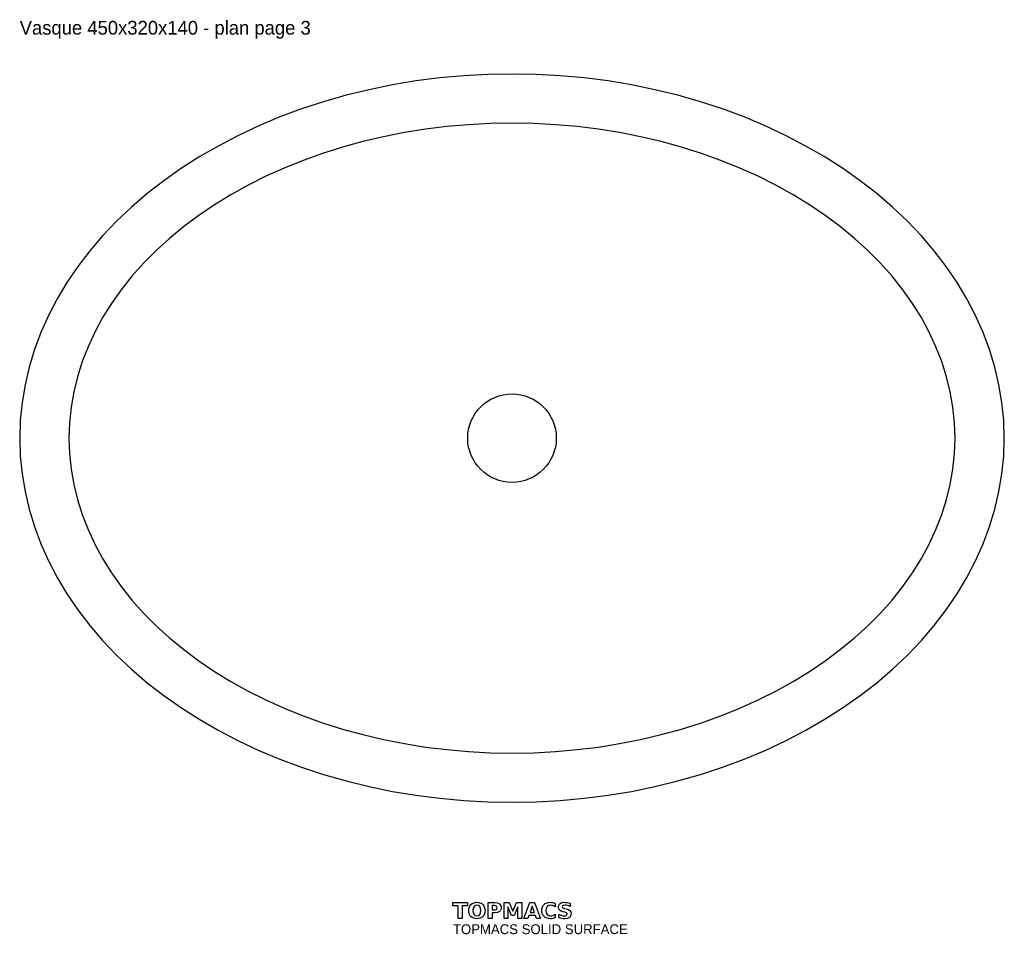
# Model space of a CAD drawing. Extents: x -250 to 250, y -252 to 213.
import ezdxf

# ---------------------------------------------------------------- set-up
doc = ezdxf.new("R2010")
doc.units = 0
for name, color, linetype in [('CUTOUT', 1, 'CONTINUOUS'), ('DRAIN', 3, 'CONTINUOUS'), ('OUTER', 7, 'CONTINUOUS'), ('TOPMACS', 30, 'CONTINUOUS')]:
    doc.layers.add(name, color=color, linetype=linetype)

msp = doc.modelspace()

# ---------------------------------------------------------------- linework, layer by layer
at = {"layer": 'CUTOUT'}
msp.add_lwpolyline([(225, 0), (224.73, 7.85), (223.92, 15.68), (222.56, 23.48), (220.68, 31.21), (218.26, 38.88), (215.31, 46.45), (211.85, 53.9), (207.87, 61.23), (203.4, 68.41), (198.43, 75.42), (192.99, 82.26), (187.08, 88.89), (180.72, 95.31), (173.93, 101.5), (166.71, 107.45), (159.1, 113.14), (151.1, 118.55), (142.74, 123.68), (134.03, 128.51), (125, 133.04), (115.67, 137.24), (106.06, 141.11), (96.2, 144.64), (86.1, 147.82), (75.8, 150.65), (65.31, 153.11), (54.67, 155.21), (43.9, 156.93), (33.01, 158.27), (22.05, 159.23), (11.04, 159.81), (0, 160), (-11.04, 159.81), (-22.05, 159.23), (-33.01, 158.27), (-43.9, 156.93), (-54.67, 155.21), (-65.31, 153.11), (-75.8, 150.65), (-86.1, 147.82), (-96.2, 144.64), (-106.06, 141.11), (-115.67, 137.24), (-125, 133.04), (-134.03, 128.51), (-142.74, 123.68), (-151.1, 118.55), (-159.1, 113.14), (-166.71, 107.45), (-173.93, 101.5), (-180.72, 95.31), (-187.08, 88.89), (-192.99, 82.26), (-198.43, 75.42), (-203.4, 68.41), (-207.87, 61.23), (-211.85, 53.9), (-215.31, 46.45), (-218.26, 38.88), (-220.68, 31.21), (-222.56, 23.48), (-223.92, 15.68), (-224.73, 7.85), (-225, 0), (-224.73, -7.85), (-223.92, -15.68), (-222.56, -23.48), (-220.68, -31.21), (-218.26, -38.88), (-215.31, -46.45), (-211.85, -53.9), (-207.87, -61.23), (-203.4, -68.41), (-198.43, -75.42), (-192.99, -82.26), (-187.08, -88.89), (-180.72, -95.31), (-173.93, -101.5), (-166.71, -107.45), (-159.1, -113.14), (-151.1, -118.55), (-142.74, -123.68), (-134.03, -128.51), (-125, -133.04), (-115.67, -137.24), (-106.06, -141.11), (-96.2, -144.64), (-86.1, -147.82), (-75.8, -150.65), (-65.31, -153.11), (-54.67, -155.21), (-43.9, -156.93), (-33.01, -158.27), (-22.05, -159.23), (-11.04, -159.81), (0, -160), (11.04, -159.81), (22.05, -159.23), (33.01, -158.27), (43.9, -156.93), (54.67, -155.21), (65.31, -153.11), (75.8, -150.65), (86.1, -147.82), (96.2, -144.64), (106.06, -141.11), (115.67, -137.24), (125, -133.04), (134.03, -128.51), (142.74, -123.68), (151.1, -118.55), (159.1, -113.14), (166.71, -107.45), (173.93, -101.5), (180.72, -95.31), (187.08, -88.89), (192.99, -82.26), (198.43, -75.42), (203.4, -68.41), (207.87, -61.23), (211.85, -53.9), (215.31, -46.45), (218.26, -38.88), (220.68, -31.21), (222.56, -23.48), (223.92, -15.68), (224.73, -7.85)], close=True, dxfattribs=at)
at = {"layer": 'DRAIN'}
msp.add_circle((0, 0), 22.5, dxfattribs=at)
at = {"layer": 'OUTER'}
msp.add_lwpolyline([(250, 0), (249.7, 9.08), (248.8, 18.13), (247.29, 27.15), (245.2, 36.09), (242.51, 44.95), (239.24, 53.7), (235.39, 62.32), (230.97, 70.8), (226, 79.1), (220.48, 87.21), (214.43, 95.11), (207.87, 102.78), (200.8, 110.2), (193.25, 117.36), (185.24, 124.24), (176.78, 130.81), (167.89, 137.08), (158.6, 143.01), (148.92, 148.59), (138.89, 153.82), (128.53, 158.68), (117.85, 163.16), (106.89, 167.24), (95.67, 170.92), (84.22, 174.19), (72.57, 177.03), (60.75, 179.46), (48.77, 181.45), (36.68, 183), (24.5, 184.11), (12.27, 184.78), (0, 185), (-12.27, 184.78), (-24.5, 184.11), (-36.68, 183), (-48.77, 181.45), (-60.75, 179.46), (-72.57, 177.03), (-84.22, 174.19), (-95.67, 170.92), (-106.89, 167.24), (-117.85, 163.16), (-128.53, 158.68), (-138.89, 153.82), (-148.92, 148.59), (-158.6, 143.01), (-167.89, 137.08), (-176.78, 130.81), (-185.24, 124.24), (-193.25, 117.36), (-200.8, 110.2), (-207.87, 102.78), (-214.43, 95.11), (-220.48, 87.21), (-226, 79.1), (-230.97, 70.8), (-235.39, 62.32), (-239.24, 53.7), (-242.51, 44.95), (-245.2, 36.09), (-247.29, 27.15), (-248.8, 18.13), (-249.7, 9.08), (-250, 0), (-249.7, -9.08), (-248.8, -18.13), (-247.29, -27.15), (-245.2, -36.09), (-242.51, -44.95), (-239.24, -53.7), (-235.39, -62.32), (-230.97, -70.8), (-226, -79.1), (-220.48, -87.21), (-214.43, -95.11), (-207.87, -102.78), (-200.8, -110.2), (-193.25, -117.36), (-185.24, -124.24), (-176.78, -130.81), (-167.89, -137.08), (-158.6, -143.01), (-148.92, -148.59), (-138.89, -153.82), (-128.53, -158.68), (-117.85, -163.16), (-106.89, -167.24), (-95.67, -170.92), (-84.22, -174.19), (-72.57, -177.03), (-60.75, -179.46), (-48.77, -181.45), (-36.68, -183), (-24.5, -184.11), (-12.27, -184.78), (0, -185), (12.27, -184.78), (24.5, -184.11), (36.68, -183), (48.77, -181.45), (60.75, -179.46), (72.57, -177.03), (84.22, -174.19), (95.67, -170.92), (106.89, -167.24), (117.85, -163.16), (128.53, -158.68), (138.89, -153.82), (148.92, -148.59), (158.6, -143.01), (167.89, -137.08), (176.78, -130.81), (185.24, -124.24), (193.25, -117.36), (200.8, -110.2), (207.87, -102.78), (214.43, -95.11), (220.48, -87.21), (226, -79.1), (230.97, -70.8), (235.39, -62.32), (239.24, -53.7), (242.51, -44.95), (245.2, -36.09), (247.29, -27.15), (248.8, -18.13), (249.7, -9.08)], close=True, dxfattribs=at)
at = {"layer": 'TOPMACS'}
for points in [[(-30, -235.97), (-22.57, -235.97), (-22.57, -237.54), (-25.25, -237.54), (-25.25, -244.02), (-27.32, -244.02), (-27.32, -237.54), (-30, -237.54), (-30, -235.97)], [(-17.82, -235.82), (-16.9, -235.89), (-15.38, -236.45), (-14.78, -236.93), (-14.29, -237.54), (-13.74, -239.08), (-13.68, -240), (-13.74, -240.93), (-14.29, -242.46), (-14.78, -243.07), (-15.38, -243.55), (-16.9, -244.11), (-17.82, -244.18), (-18.74, -244.11), (-20.26, -243.55), (-20.86, -243.07), (-21.34, -242.46), (-21.89, -240.93), (-21.96, -240), (-21.89, -239.08), (-21.34, -237.54), (-20.86, -236.93), (-20.26, -236.45), (-18.74, -235.89), (-17.82, -235.82)], [(-17.82, -237.33), (-18.66, -237.5), (-19.29, -238.03), (-19.68, -238.87), (-19.82, -240), (-19.68, -241.13), (-19.29, -241.97), (-18.66, -242.5), (-17.82, -242.67), (-16.97, -242.5), (-16.34, -241.97), (-15.95, -241.13), (-15.82, -240), (-15.95, -238.87), (-16.34, -238.03), (-16.97, -237.5), (-17.82, -237.33)], [(-12.1, -235.97), (-8.66, -235.97), (-7.3, -236.14), (-6.3, -236.65), (-5.94, -237.03), (-5.52, -238), (-5.47, -238.59), (-5.52, -239.19), (-5.94, -240.17), (-6.3, -240.54), (-7.3, -241.06), (-8.66, -241.23), (-10.03, -241.23), (-10.03, -244.02), (-12.1, -244.02), (-12.1, -235.97)], [(-10.03, -237.47), (-10.03, -239.72), (-8.88, -239.72), (-8.34, -239.65), (-7.94, -239.43), (-7.7, -239.07), (-7.61, -238.59), (-7.7, -238.12), (-7.94, -237.76), (-8.34, -237.54), (-8.88, -237.47), (-10.03, -237.47)], [(-4, -235.97), (-1.36, -235.97), (0.47, -240.28), (2.32, -235.97), (4.96, -235.97), (4.96, -244.02), (2.99, -244.02), (2.99, -238.13), (1.14, -242.47), (-0.18, -242.47), (-2.04, -238.13), (-2.04, -244.02), (-4, -244.02), (-4, -235.97)], [(11.88, -242.55), (8.63, -242.55), (8.12, -244.02), (6.03, -244.02), (9.02, -235.97), (11.49, -235.97), (14.48, -244.02), (12.39, -244.02), (11.88, -242.55)], [(9.15, -241.06), (11.36, -241.06), (10.26, -237.85), (9.15, -241.06)], [(21.94, -243.58), (21.35, -243.84), (20.74, -244.03), (20.11, -244.14), (19.45, -244.18), (18.49, -244.11), (16.9, -243.55), (16.26, -243.05), (15.74, -242.44), (15.16, -240.92), (15.08, -240), (15.16, -239.09), (15.74, -237.56), (16.26, -236.95), (16.9, -236.45), (18.49, -235.89), (19.45, -235.82), (20.11, -235.86), (20.74, -235.97), (21.35, -236.16), (21.94, -236.42), (21.94, -238.09), (21.36, -237.74), (20.8, -237.51), (20.22, -237.37), (19.62, -237.33), (18.62, -237.5), (17.87, -238.04), (17.39, -238.89), (17.23, -240), (17.39, -241.12), (17.87, -241.96), (18.62, -242.5), (19.62, -242.67), (20.22, -242.63), (20.8, -242.49), (21.36, -242.25), (21.94, -241.91), (21.94, -243.58)], [(29.47, -236.22), (29.47, -237.93), (28.81, -237.66), (28.17, -237.48), (27.56, -237.36), (26.98, -237.33), (26.34, -237.38), (25.88, -237.53), (25.61, -237.79), (25.53, -238.17), (25.59, -238.46), (25.77, -238.67), (26.1, -238.84), (26.64, -238.98), (27.52, -239.16), (28.67, -239.5), (29.43, -239.98), (29.86, -240.65), (30, -241.55), (29.95, -242.17), (29.56, -243.16), (29.21, -243.53), (28.21, -244.02), (26.79, -244.18), (26.03, -244.14), (25.26, -244.03), (24.48, -243.85), (23.71, -243.6), (23.71, -241.85), (24.47, -242.21), (25.2, -242.47), (25.91, -242.62), (26.59, -242.67), (27.2, -242.62), (27.64, -242.45), (27.91, -242.17), (28, -241.8), (27.94, -241.46), (27.75, -241.22), (27.38, -241.02), (26.77, -240.85), (25.97, -240.67), (24.92, -240.34), (24.2, -239.85), (23.78, -239.18), (23.64, -238.32), (23.69, -237.75), (24.08, -236.83), (24.42, -236.47), (25.37, -235.98), (26.65, -235.82), (27.33, -235.85), (28.02, -235.92), (28.73, -236.05), (29.47, -236.22)]]:
    msp.add_lwpolyline(points, close=True, dxfattribs=at)

# ---------------------------------------------------------------- texts
for s, height, p in [('Vasque 450x320x140 - plan page 3', 7, (-250, 205)), ('TOPMACS SOLID SURFACE', 5, (-30, -252))]:
    msp.add_text(s, height=height, dxfattribs=at).set_placement(p)

doc.saveas('drawing.dxf')
